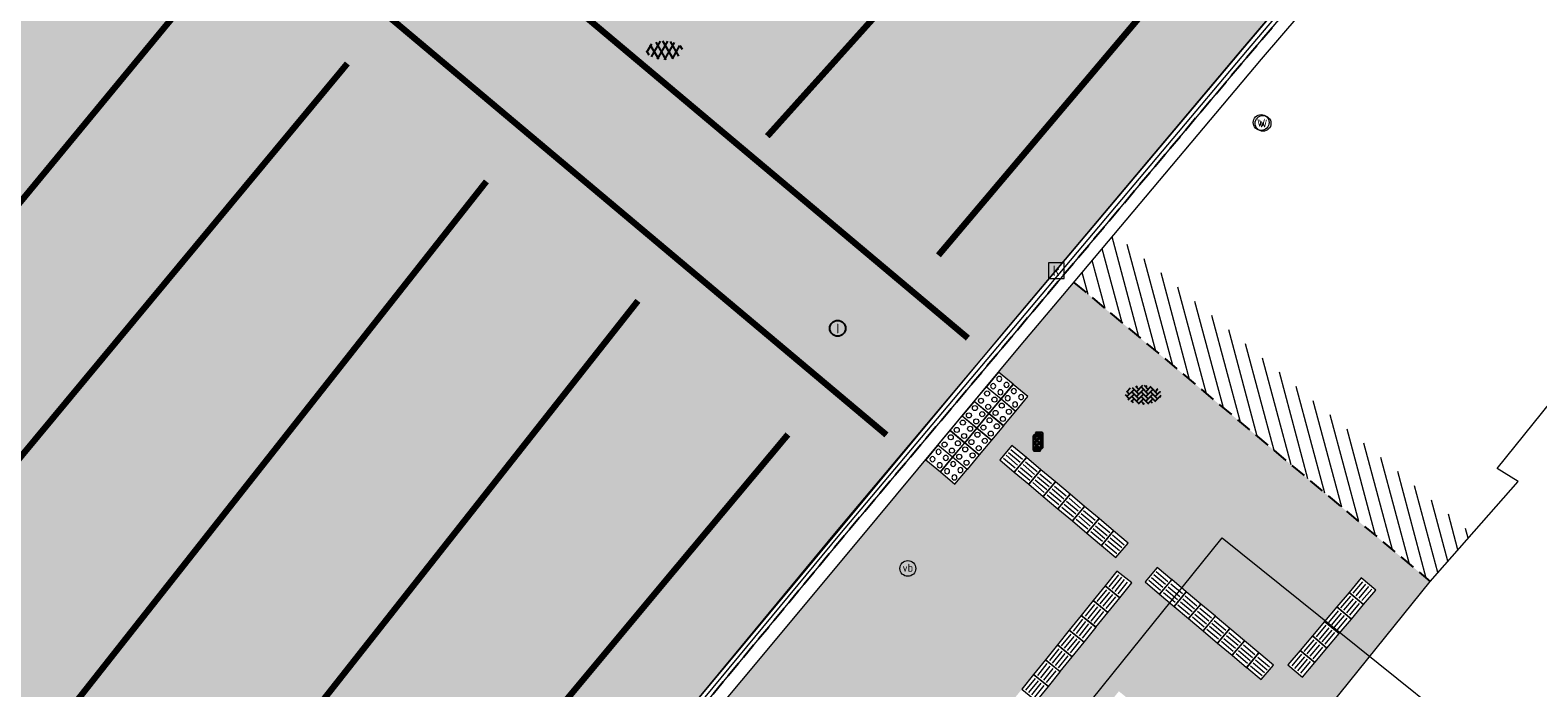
# Model space of a CAD drawing. Header units: metres. Extents: x 187916 to 189411, y 333285 to 334910.
# Tile 91 of 256: x 188383 to 188407, y 334426 to 334437. Entities that reach past the tile are written whole.
import ezdxf
from ezdxf.enums import TextEntityAlignment as Align

# ---------------------------------------------------------------- set-up
doc = ezdxf.new("R2010")
doc.units = ezdxf.units.M
for name, pattern in [('DASHED2', [0.375, 0.25, -0.125]), ('VW-1-1_STREEP', [2, 1, -1]), ('VW-5050_STREEP', [1, 0.5, -0.5])]:
    doc.linetypes.add(name, pattern=pattern)
for name, color, linetype, lineweight in [('B-ME-IE-MEUBILAIR_WEGMEUBILAIR-S', 253, 'Continuous', 18), ('B-ME-IE-MEUBILAIR_WEGMEUBILAIR_VERKEERSLICHT-S', 253, 'Continuous', 25), ('B-ME-IE-TERREINAFSCHEIDING_DOORGANG-G', 253, 'Continuous', 18), ('B-ME-IE-TERREINAFSCHEIDING_KUNSTMATIG_RASTERHEKWERK-G', 253, 'IE-TERREINAFSCHEIDING-KUNSTMATIG-OPEN', 18), ('B-ME-OG-BEBOUWING_HOOFDGEBOUW-G', 253, 'Continuous', 18), ('B-ME-RI-HWA_KOLK-S', 253, 'Continuous', 25), ('B-ME-RI-PUT_INSPECTIE-S', 253, 'Continuous', 25), ('B-ME-VH-KANTOPSLUITING_ACHTERKANTBAND-G', 253, 'Continuous', 18), ('B-ME-VH-VERHARDING_ASFALT-G', 253, 'Continuous', 18), ('B-ME-VH-VERHARDING_ASFALT-S', 253, 'Continuous', 25), ('B-ME-VH-VERHARDING_BETONSTRAATSTEEN-G', 253, 'Continuous', 18), ('B-ME-VH-VERHARDING_BETONSTRAATSTEEN-S', 253, 'Continuous', 25), ('N-WE-VH-HERSTRATEN-A-200', 252, 'Continuous', 18), ('N-WE-VH-KANTVERHARDING_STREKLAAG_SBS-G', 130, 'Continuous', 18), ('N-WE-VH-VERHARDING_ASFALT_RIJWEG-A', 251, 'Continuous', 18), ('N-WE-VH-VERKEERSTEGEL-S', 7, 'Continuous', 0), ('N-WE-VW-MARKERING_LANGS_STREEP-G', 251, 'Continuous', 0), ('N-WE-VW-MARKERING_LANGS_STREEP_050050-G', 251, 'VW-5050_STREEP', 0), ('N-WE-VW-MARKERING_LANGS_STREEP_11-G', 251, 'VW-1-1_STREEP', 0)]:
    doc.layers.add(name, color=color, linetype=linetype, lineweight=lineweight)
doc.layers.add('N-WE-VH-MATERIAALSCHEIDING-G', color=7, linetype='DASHED2')
doc.layers.add('N-WE-VH-VERHARDING_ASFALT_ROOD-A', color=7, linetype='Continuous', lineweight=18, true_color=0xff1414)
doc.layers.add('N-WE-VH-VERHARDING_STRAATBAKSTEEN_DF-A', color=7, linetype='Continuous', lineweight=18, true_color=0x713a38)
doc.styles.add('NLCS-ISO', font='NLCS-ISO.ttf')
doc.linetypes.add('IE-TERREINAFSCHEIDING-KUNSTMATIG-OPEN', pattern='A,7,-1.5,[67,NLCS.SHX,S=0.75,R=0,X=0,Y=0],-1.5', length=10)

# ---------------------------------------------------------------- blocks, each defined once
blk = doc.blocks.new('SIE-WEG_STRAATPOT_WATER-SO')
blk.add_circle((0, 0), 0.4)
at = {"style": 'NLCS-ISO'}
blk.add_text('W', height=0.4, dxfattribs=at).set_placement((-0.213, -0.211))
blk = doc.blocks.new('SIE-WEG_VERKEERSLICHT-SO')
at = {"color": 0, "flags": 128}
blk.add_lwpolyline([(-0.22, -0.62), (0.22, -0.62, 0.414214), (0.29, -0.54), (0.29, 0.54, 0.414214), (0.22, 0.62), (-0.22, 0.62, 0.414214), (-0.29, 0.54), (-0.29, -0.54, 0.414214)], format="xyb", close=True, dxfattribs=at)
at = {"color": 0}
for centre in [(0, 0.4), (0, 0), (0, -0.41)]:
    blk.add_circle(centre, 0.166, dxfattribs=at)
for centre in [(0, 0.33), (0, -0.07), (0, -0.48)]:
    blk.add_arc(centre, 0.191, 33.9504, 150.9239, dxfattribs=at)
blk = doc.blocks.new('SIE-WEG_PAAL_VERKEERSBORD-SO')
at = {"color": 0, "linetype": 'ByBlock', "lineweight": 18}
blk.add_circle((0, 0), 1.5, dxfattribs=at)
at = {"color": 0, "linetype": 'ByBlock', "lineweight": 18, "style": 'NLCS-ISO'}
blk.add_text('vb', height=1.5, dxfattribs=at).set_placement((0, 0.13), align=Align.MIDDLE_CENTER)
blk = doc.blocks.new('SRI-KOLK-SO')
at = {"color": 0, "linetype": 'ByBlock', "lineweight": 18}
blk.add_lwpolyline([(-1.125, -1.125), (1.125, -1.125), (1.125, 1.125), (-1.125, 1.125)], close=True, dxfattribs=at)
at = {"color": 0, "linetype": 'ByBlock', "lineweight": 18, "style": 'NLCS-ISO'}
blk.add_text('k', height=1.5, dxfattribs=at).set_placement((0, 0), align=Align.MIDDLE_CENTER)
blk = doc.blocks.new('SRI-PUT_INSPECTIE-SO')
blk.add_circle((0, 0), 2)
at = {"style": 'NLCS-ISO'}
blk.add_text('I', height=2.5, dxfattribs=at).set_placement((0, -0.01), align=Align.MIDDLE_CENTER)
blk = doc.blocks.new('SVH-ASFALT-SO')
at = {"ltscale": 0.1}
for p, q in [((-3.36, 2.17), (-1.83, 4.83)), ((-1.91, 0.69), (0.95, 5.64)), ((2.75, -0.22), (-0.47, 5.37)), ((0, 0), (3.27, 5.66)), ((4.87, 0.12), (1.65, 5.7)), ((2.18, -0.23), (5.32, 5.22)), ((6.7, 0.95), (4.04, 5.55)), ((-2.72, 1.26), (-3.45, 2.54)), ((0.36, -0.07), (-2.31, 4.55)), ((4.66, 0.07), (7.07, 4.25)), ((7.83, 2.99), (7.15, 4.18))]:
    blk.add_line(p, q, dxfattribs=at)
at = {"style": 'NLCS-ISO'}
blk.add_attdef('KLEUR', text='', height=1.8, dxfattribs=at).set_placement((9.49, 2.74), align=Align.MIDDLE_LEFT)
at = {"style": 'NLCS-ISO', "flags": 1}
blk.add_attdef('FUNCTIE', text='', height=1.8, dxfattribs=at).set_placement((0.12, -3.58), align=Align.MIDDLE_CENTER)
blk = doc.blocks.new('SVH-BSS_KEIFORMAAT_KEPER-SO')
at = {"ltscale": 0.1}
for p, q in [((-5.34, 0.88), (-4.45, 0)), ((-5.2, 0.74), (-4.03, 1.91)), ((-5.2, -0.74), (-2.97, 1.48)), ((-4.81, -1.84), (-2.97, 0)), ((-4.56, 1.6), (-4.45, 1.48)), ((-3.71, 0.74), (-1.48, -1.48)), ((-3.6, 2.11), (-1.48, 0)), ((-2.48, 2.48), (-1.48, 1.48)), ((-2.23, 0.74), (-0.21, 2.76)), ((-2.23, 2.23), (-1.85, 2.61)), ((-2.23, -0.74), (0, 1.48)), ((-2.23, -2.23), (0, 0)), ((-0.74, 2.23), (1.48, 0)), ((-0.74, 0.74), (1.48, -1.48)), ((0.22, 2.75), (1.48, 1.48)), ((0.74, 2.23), (1.2, 2.68)), ((0.74, 0.74), (2.45, 2.45)), ((0.74, -0.74), (2.97, 1.48)), ((0.74, -2.23), (2.97, 0)), ((2.23, 2.23), (4.45, 0)), ((2.23, 0.74), (4.45, -1.48)), ((3.71, 0.74), (4.5, 1.53)), ((3.71, -0.74), (5.25, 0.79)), ((4.22, 1.72), (4.45, 1.48)), ((5.2, 0.74), (5.39, 0.55)), ((-5.73, -0.2), (-4.45, -1.48)), ((-3.89, -2.41), (-2.97, -1.48)), ((-3.71, -0.74), (-1.48, -2.97)), ((-3.71, -2.23), (-3.27, -2.67)), ((-1.59, -3.08), (0, -1.48)), ((-0.74, -0.74), (1.48, -2.97)), ((-0.74, -2.23), (0.21, -3.18)), ((-0.22, -3.19), (0, -2.97)), ((1.36, -3.09), (2.97, -1.48)), ((2.23, -0.74), (3.84, -2.36)), ((2.23, -2.23), (2.78, -2.78)), ((3.71, -2.23), (5.57, -0.37)), ((5.2, -0.74), (5.41, -0.95))]:
    blk.add_line(p, q, dxfattribs=at)
at = {"style": 'NLCS-ISO'}
blk.add_attdef('FORMAAT', text='', height=1.8, dxfattribs=at).set_placement((-5.83, -0.22), align=Align.MIDDLE_RIGHT)
blk.add_attdef('KLEUR', text='', height=1.8, dxfattribs=at).set_placement((5.82, -0.22), align=Align.MIDDLE_LEFT)
at = {"style": 'NLCS-ISO', "flags": 1}
blk.add_attdef('FUNCTIE', text='', height=1.8, dxfattribs=at).set_placement((0.12, -3.58), align=Align.MIDDLE_CENTER)
blk = doc.blocks.new('DTM')
at = {"layer": 'B-ME-IE-TERREINAFSCHEIDING_DOORGANG-G', "ltscale": 0.2, "flags": 128}
blk.add_lwpolyline([(188406.853, 334429.497), (188406.521, 334429.702), (188409.806, 334433.781)], dxfattribs=at)
at = {"layer": 'B-ME-IE-TERREINAFSCHEIDING_KUNSTMATIG_RASTERHEKWERK-G', "ltscale": 0.2, "flags": 128}
blk.add_lwpolyline([(188405.461, 334427.92), (188406.853, 334429.497)], dxfattribs=at)
at = {"layer": 'B-ME-OG-BEBOUWING_HOOFDGEBOUW-G', "ltscale": 0.2, "flags": 128}
for points in [[(188394.263, 334418.779), (188402.174, 334428.606), (188408.311, 334423.677)], [(188404.157, 334412.909), (188403.454, 334412.06), (188396.906, 334417.295), (188405.461, 334427.92)]]:
    blk.add_lwpolyline(points, dxfattribs=at)
at = {"layer": 'B-ME-VH-KANTOPSLUITING_ACHTERKANTBAND-G', "ltscale": 0.2, "flags": 128}
blk.add_lwpolyline([(188447.02, 334367.695), (188440.919, 334372.889), (188433.711, 334378.904), (188426.365, 334385.056), (188419.573, 334390.774), (188412.566, 334396.652), (188408.076, 334400.451), (188403.048, 334405.348), (188396.088, 334411.154), (188394.585, 334412.442), (188394.649, 334412.515), (188389.692, 334416.698), (188388.852, 334418.269), (188389.358, 334420.05), (188390.99, 334422.039), (188396.382, 334428.508), (188399.001, 334431.658), (188399.66, 334432.442), (188402.798, 334436.178), (188404.888, 334438.619)], dxfattribs=at)
at = {"layer": 'B-ME-VH-VERHARDING_ASFALT-G', "ltscale": 0.2, "flags": 128}
blk.add_lwpolyline([(188395.919, 334410.977), (188394.408, 334412.244), (188389.46, 334416.426), (188388.497, 334418.336), (188389.072, 334420.242), (188390.707, 334422.234), (188396.088, 334428.688), (188398.722, 334431.847), (188402.502, 334436.344), (188405.251, 334439.582), (188407.787, 334442.525), (188410.695, 334445.958), (188411.775, 334447.206), (188418.019, 334454.48), (188423.261, 334460.607), (188426.19, 334464.016), (188430.137, 334468.597), (188436.033, 334475.463), (188442.243, 334482.66), (188448.107, 334489.359)], dxfattribs=at)
at = {"layer": 'B-ME-VH-VERHARDING_BETONSTRAATSTEEN-G', "ltscale": 0.2, "flags": 128}
blk.add_lwpolyline([(188446.948, 334367.643), (188440.733, 334372.855), (188433.682, 334378.823), (188426.324, 334384.969), (188419.534, 334390.684), (188412.505, 334396.58), (188407.989, 334400.373), (188402.98, 334405.265), (188396.02, 334411.08), (188394.514, 334412.358), (188389.559, 334416.553), (188388.641, 334418.352), (188389.204, 334420.187), (188390.835, 334422.156), (188396.184, 334428.618), (188398.845, 334431.781), (188402.624, 334436.272), (188405.36, 334439.498)], dxfattribs=at)
at = {"layer": 'B-ME-IE-MEUBILAIR_WEGMEUBILAIR-S'}
for name, p, xscale, yscale, zscale in [('SIE-WEG_STRAATPOT_WATER-SO', (188402.792, 334435.176), 0.3125, 0.3125, 0.3125), ('SIE-WEG_STRAATPOT_WATER-SO', (188402.822, 334435.162), 0.3125, 0.3125, 0.3125), ('SIE-WEG_PAAL_VERKEERSBORD-SO', (188397.208, 334428.124), 0.083, 0.083, 0.083)]:
    blk.add_blockref(name, p, dxfattribs=dict(at, xscale=xscale, yscale=yscale, zscale=zscale))
at = {"layer": 'B-ME-IE-MEUBILAIR_WEGMEUBILAIR_VERKEERSLICHT-S', "xscale": 0.2019620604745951, "yscale": 0.2019620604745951, "zscale": 0.2019620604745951}
for p in [(188399.249, 334430.107), (188399.283, 334430.149)]:
    blk.add_blockref('SIE-WEG_VERKEERSLICHT-SO', p, dxfattribs=at)
at = {"layer": 'B-ME-RI-HWA_KOLK-S', "xscale": 0.11, "yscale": 0.11, "zscale": 0.11}
blk.add_blockref('SRI-KOLK-SO', (188399.553, 334432.832), dxfattribs=at)
at = {"layer": 'B-ME-RI-PUT_INSPECTIE-S', "xscale": 0.06250000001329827, "yscale": 0.06250000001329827, "zscale": 0.06250000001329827}
blk.add_blockref('SRI-PUT_INSPECTIE-SO', (188396.099, 334431.92), dxfattribs=at)
at = {"layer": 'B-ME-VH-VERHARDING_ASFALT-S', "xscale": 0.05, "yscale": 0.05, "zscale": 0.05}
blk.add_blockref('SVH-ASFALT-SO', (188393.253, 334436.178), dxfattribs=at)
at = {"layer": 'B-ME-VH-VERHARDING_BETONSTRAATSTEEN-S', "xscale": 0.05, "yscale": 0.05, "zscale": 0.05}
blk.add_blockref('SVH-BSS_KEIFORMAAT_KEPER-SO', (188400.931, 334430.882), dxfattribs=at)
blk = doc.blocks.new('SVH-VERKEERSTEGEL_300X300_NOPPENTEGEL')
blk.add_lwpolyline([(-0.15, 0), (0.15, 0), (0.15, -0.3), (-0.15, -0.3)], close=True)
at = {"lineweight": 0}
for centre in [(-0.075, -0.075), (-0.075, -0.225), (0.075, -0.075), (0.075, -0.225)]:
    blk.add_circle(centre, 0.04, dxfattribs=at)
blk = doc.blocks.new('SVH-VERKEERSTEGEL_300X300_GELEIDETEGEL')
blk.add_lwpolyline([(-0.15, 0), (0.15, 0), (0.15, -0.3), (-0.15, -0.3)], close=True)
at = {"lineweight": 0, "flags": 128}
for points in [[(0.12, -0.06), (-0.12, -0.06)], [(0.12, -0.12), (-0.12, -0.12)], [(0.12, -0.18), (-0.12, -0.18)], [(0.12, -0.24), (-0.12, -0.24)]]:
    blk.add_lwpolyline(points, dxfattribs=at)
blk = doc.blocks.new('ontwerp Wilhelmina- & Engelenkampstraat')
at = {"layer": 'N-WE-VH-HERSTRATEN-A-200'}
h = blk.add_hatch(dxfattribs=at)
h.set_pattern_fill('AVH-HERSTRATEN-SO', color=256, scale=0.2, angle=45, pattern_type=2)
h.set_pattern_definition([(105, (188105.68291, 334536.56465), (-0.19318517, -0.05176381), [])])
h.paths.add_polyline_path([(188400.476, 334433.413), (188399.833, 334432.647), (188405.461, 334427.92), (188406.123, 334428.67)])
at = {"layer": 'N-WE-VH-VERHARDING_ASFALT_RIJWEG-A', "transparency": 33554610}
h = blk.add_hatch(color=256, dxfattribs=at)
h.dxf.hatch_style = 1
edge = h.paths.add_edge_path()
edge.add_line((188163.821, 334580.641), (188159.295, 334575.798))
edge.add_line((188159.295, 334575.798), (188174.596, 334565.97))
edge.add_line((188174.596, 334565.97), (188208.884, 334543.876))
edge.add_arc((188265.143, 334630.818), 103.557, 237.0936, 239.22865)
edge.add_arc((189667.308, 336961.781), 2823.75, 238.980894, 239.481993)
edge.add_line((188233.382, 334529.207), (188237.256, 334526.9))
edge.add_arc((188172.895, 334415.819), 128.38, 56.61474, 59.91181, ccw=False)
edge.add_arc((188228.911, 334498.888), 28.214, 55.4846, 58.7732, ccw=False)
edge.add_line((188244.898, 334522.136), (188270.21, 334505.779))
edge.add_arc((188264.701, 334497.254), 10.15, 13.7379, 57.1296, ccw=False)
edge.add_line((188274.561, 334499.665), (188285.392, 334492.831))
edge.add_arc((188287.027, 334482.813), 10.15, 56.479, 99.2741, ccw=False)
edge.add_line((188292.633, 334491.275), (188328.233, 334467.69))
edge.add_arc((188166.002, 334216.871), 298.713, 47.80392, 57.10489, ccw=False)
edge.add_arc((188346.571, 334415.67), 30.15, 31.8663, 48.275, ccw=False)
edge.add_arc((188363.594, 334425.977), 10.254, 32.6635, 33.1676, ccw=False)
edge.add_arc((188363.768, 334425.901), 10.15, 9.4055, 33.558, ccw=False)
edge.add_arc((188373.111, 334427.448), 0.68, -65.2465, 9.4055, ccw=False)
edge.add_line((188373.395, 334426.831), (188373.354, 334426.806))
edge.add_line((188373.354, 334426.806), (188373.012, 334426.61))
edge.add_arc((188366.289, 334422.719), 7.768, 0.9923, 30.0593, ccw=False)
edge.add_line((188374.056, 334422.853), (188385.676, 334436.943))
edge.add_arc((188384.942, 334443.904), 7, 238.6764, 276.0183, ccw=False)
edge.add_line((188381.303, 334437.925), (188374.309, 334441.797))
edge.add_line((188374.309, 334441.797), (188374.176, 334441.579))
edge.add_arc((188373.724, 334441.836), 0.52, 236.9866, 330.3528, ccw=False)
edge.add_arc((188428.131, 334525.105), 99.988, 235.55123, 236.84084, ccw=False)
edge.add_arc((188411.67, 334501.873), 71.52, 233.64609, 235.89746, ccw=False)
edge.add_arc((188411.67, 334501.873), 71.52, 233.24956, 233.64609, ccw=False)
edge.add_arc((188457.755, 334568.126), 152.203, 230.50422, 234.27201, ccw=False)
edge.add_arc((188166.957, 334218.114), 302.85, 50.16649, 50.26165)
edge.add_arc((188166.957, 334218.114), 302.85, 50.26165, 51.22502)
edge.add_arc((188166.954, 334218.11), 302.855, 51.22502, 51.3193)
edge.add_arc((188167.783, 334219.172), 301.508, 51.31614, 52.74068)
edge.add_arc((188166.98, 334218.144), 302.812, 52.73751, 52.8317)
edge.add_arc((188166.957, 334218.114), 302.85, 52.8317, 54.43051)
edge.add_arc((188166.977, 334218.141), 302.816, 54.43051, 54.5254)
edge.add_arc((188160.656, 334209.067), 313.875, 54.54702, 57.10245)
edge.add_line((188331.133, 334472.61), (188320.094, 334479.922))
edge.add_arc((188323.485, 334485.044), 6.143, 221.5045, 236.4896, ccw=False)
edge.add_arc((188319.551, 334481.563), 0.89, 137.6692, 221.5047, ccw=False)
edge.add_line((188318.893, 334482.162), (188319.259, 334482.637))
edge.add_line((188319.259, 334482.637), (188319.291, 334482.678))
edge.add_arc((188340.689, 334510.764), 35.308, 218.5774, 232.6971, ccw=False)
edge.add_arc((188279.088, 334513.843), 42.257, 321.203, 323.5666, ccw=False)
edge.add_arc((188310.473, 334488.868), 2.158, 242.7825, 315.8976, ccw=False)
edge.add_line((188309.486, 334486.949), (188295.344, 334496.317))
edge.add_line((188295.344, 334496.317), (188286.645, 334501.946))
edge.add_line((188286.645, 334501.946), (188245.276, 334528.678))
edge.add_arc((188189.238, 334441.959), 103.25, 57.12957, 59.23144)
edge.add_line((188242.058, 334530.675), (188236.736, 334533.844))
edge.add_arc((182886.776, 325560.312), 10447.313, 59.1968851, 59.335128)
edge.add_line((188215.069, 334546.726), (188212.145, 334548.538))
edge.add_line((188212.145, 334548.538), (188202.888, 334554.521))
edge.add_line((188202.888, 334554.521), (188173.134, 334573.693))
edge.add_line((188173.134, 334573.693), (188171.668, 334574.698))
edge.add_arc((188421.336, 334919.322), 425.559, 233.19857, 234.07802, ccw=False)
edge.add_line((188166.408, 334578.57), (188163.828, 334580.635))
edge.add_line((188163.828, 334580.635), (188163.821, 334580.641))
h = blk.add_hatch(color=256, dxfattribs=at)
h.dxf.hatch_style = 1
edge = h.paths.add_edge_path()
edge.add_line((188319.448, 334344.532), (188319.709, 334344.905))
edge.add_line((188319.709, 334344.905), (188320.05, 334345.258))
edge.add_line((188320.05, 334345.258), (188320.526, 334345.41))
edge.add_line((188320.526, 334345.41), (188320.936, 334345.385))
edge.add_line((188320.936, 334345.385), (188321.287, 334345.208))
edge.add_line((188321.287, 334345.208), (188321.745, 334344.897))
edge.add_line((188321.745, 334344.897), (188322.045, 334344.517))
edge.add_line((188322.045, 334344.517), (188322.191, 334344.154))
edge.add_line((188322.191, 334344.154), (188322.177, 334343.688))
edge.add_line((188322.177, 334343.688), (188321.989, 334343.297))
edge.add_line((188321.989, 334343.297), (188319.084, 334339.177))
edge.add_line((188319.084, 334339.177), (188318.234, 334337.94))
edge.add_line((188318.234, 334337.94), (188320.555, 334336.311))
edge.add_line((188320.555, 334336.311), (188321.131, 334337.132))
edge.add_line((188321.131, 334337.132), (188323.48, 334340.229))
edge.add_arc((188335.544, 334331.082), 15.14, 125.2659, 142.8274, ccw=False)
edge.add_line((188326.802, 334343.443), (188331.556, 334346.804))
edge.add_arc((188325.863, 334354.855), 9.86, 305.2659, 321.8722)
edge.add_line((188333.619, 334348.767), (188337.772, 334354.059))
edge.add_line((188337.772, 334354.059), (188373.543, 334398.358))
edge.add_line((188373.543, 334398.358), (188374.196, 334397.83))
edge.add_line((188374.196, 334397.83), (188375.676, 334399.688))
edge.add_line((188375.676, 334399.688), (188376.727, 334401.408))
edge.add_line((188376.727, 334401.408), (188377.397, 334402.641))
edge.add_line((188377.397, 334402.641), (188387.326, 334419.705))
edge.add_line((188387.326, 334419.705), (188389.489, 334423.249))
edge.add_line((188389.489, 334423.249), (188397.691, 334433.076))
edge.add_line((188397.691, 334433.076), (188407.772, 334444.925))
edge.add_line((188407.772, 334444.925), (188413.951, 334452.15))
edge.add_line((188413.951, 334452.15), (188416.043, 334454.594))
edge.add_line((188416.043, 334454.594), (188409.54, 334460.11))
edge.add_line((188409.54, 334460.11), (188407.378, 334457.756))
edge.add_line((188407.378, 334457.756), (188404.785, 334454.932))
edge.add_line((188404.785, 334454.932), (188400.57, 334450.836))
edge.add_line((188400.57, 334450.836), (188401.136, 334450.36))
edge.add_line((188401.136, 334450.36), (188396.137, 334444.767))
edge.add_line((188396.137, 334444.767), (188390.585, 334438.589))
edge.add_line((188390.585, 334438.589), (188390.475, 334438.682))
edge.add_line((188390.475, 334438.682), (188371.104, 334415.333))
edge.add_line((188371.104, 334415.333), (188370.465, 334414.564))
edge.add_line((188370.465, 334414.564), (188367.736, 334412.295))
edge.add_line((188367.736, 334412.295), (188367.512, 334412.056))
edge.add_arc((188367.517, 334411.599), 0.457, -34.937, 90.7062, ccw=False)
edge.add_line((188367.892, 334411.338), (188367.782, 334411.201))
edge.add_line((188367.782, 334411.201), (188363.346, 334405.672))
edge.add_line((188363.346, 334405.672), (188358.479, 334399.536))
edge.add_line((188358.479, 334399.536), (188356.085, 334396.53))
edge.add_line((188356.085, 334396.53), (188353.135, 334392.739))
edge.add_line((188353.135, 334392.739), (188350.342, 334389.182))
edge.add_line((188350.342, 334389.182), (188345.473, 334382.91))
edge.add_line((188345.473, 334382.91), (188339.307, 334374.972))
edge.add_line((188339.307, 334374.972), (188334.57, 334368.751))
edge.add_line((188334.57, 334368.751), (188331.456, 334364.676))
edge.add_line((188331.456, 334364.676), (188327.427, 334359.409))
edge.add_line((188327.427, 334359.409), (188321.849, 334352.099))
edge.add_line((188321.849, 334352.099), (188319.292, 334348.775))
edge.add_line((188319.292, 334348.775), (188317.276, 334346.083))
edge.add_line((188317.276, 334346.083), (188319.448, 334344.532))
at = {"layer": 'N-WE-VH-VERHARDING_ASFALT_ROOD-A', "transparency": 33554610}
h = blk.add_hatch(color=256, dxfattribs=at)
h.dxf.hatch_style = 1
edge = h.paths.add_edge_path()
edge.add_arc((188384.832, 334443.643), 5.056, 307.392, 313.7765)
edge.add_arc((188388.289, 334439.955), 0.0551, 41.9775, 52.3917)
edge.add_line((188388.323, 334439.999), (188389.004, 334440.734))
edge.add_line((188389.004, 334440.734), (188394.194, 334446.509))
edge.add_line((188394.194, 334446.509), (188398.943, 334451.822))
edge.add_line((188398.943, 334451.822), (188406.169, 334458.788))
edge.add_line((188406.169, 334458.788), (188407.773, 334460.532))
edge.add_line((188407.773, 334460.532), (188408.338, 334461.129))
edge.add_line((188408.338, 334461.129), (188409.54, 334460.11))
edge.add_line((188409.54, 334460.11), (188407.378, 334457.756))
edge.add_line((188407.378, 334457.756), (188404.785, 334454.932))
edge.add_line((188404.785, 334454.932), (188400.57, 334450.836))
edge.add_line((188400.57, 334450.836), (188400.447, 334450.939))
edge.add_line((188400.447, 334450.939), (188395.467, 334445.368))
edge.add_line((188395.467, 334445.368), (188389.896, 334439.168))
edge.add_line((188389.896, 334439.168), (188390.475, 334438.681))
edge.add_line((188390.475, 334438.681), (188388.349, 334436.108))
edge.add_line((188388.349, 334436.108), (188370.465, 334414.564))
edge.add_line((188370.465, 334414.564), (188367.736, 334412.295))
edge.add_line((188367.736, 334412.295), (188366.245, 334413.503))
edge.add_line((188366.245, 334413.503), (188366.505, 334413.817))
edge.add_line((188366.505, 334413.817), (188370.823, 334418.697))
edge.add_arc((188366.08, 334422.612), 6.15, 320.4649, 333.1665)
edge.add_line((188371.568, 334419.836), (188385.676, 334436.943))
edge.add_line((188385.676, 334436.943), (188387.902, 334439.626))
h = blk.add_hatch(color=256, dxfattribs=at)
h.dxf.hatch_style = 1
edge = h.paths.add_edge_path()
edge.add_line((188391.865, 334411.54), (188393.398, 334413.363))
edge.add_line((188393.398, 334413.363), (188391.392, 334415.049))
edge.add_arc((188394.706, 334418.991), 5.15, 140.3833, 229.9502, ccw=False)
edge.add_line((188390.739, 334422.275), (188390.746, 334422.269))
edge.add_line((188390.746, 334422.269), (188391.384, 334423.039))
edge.add_line((188391.384, 334423.039), (188396.077, 334428.708))
edge.add_line((188396.077, 334428.708), (188398.738, 334431.871))
edge.add_line((188398.738, 334431.871), (188402.517, 334436.362))
edge.add_line((188402.517, 334436.362), (188405.253, 334439.589))
edge.add_line((188405.253, 334439.589), (188407.769, 334442.538))
edge.add_line((188407.769, 334442.538), (188410.685, 334445.951))
edge.add_line((188410.685, 334445.951), (188411.759, 334447.199))
edge.add_line((188411.759, 334447.199), (188415.141, 334451.135))
edge.add_line((188415.141, 334451.135), (188417.24, 334453.579))
edge.add_line((188417.24, 334453.579), (188416.043, 334454.594))
edge.add_line((188416.043, 334454.594), (188413.951, 334452.15))
edge.add_line((188413.951, 334452.15), (188397.691, 334433.076))
edge.add_line((188397.691, 334433.076), (188389.489, 334423.249))
edge.add_line((188389.489, 334423.249), (188387.608, 334420.189))
edge.add_line((188387.608, 334420.189), (188387.326, 334419.705))
edge.add_arc((188394.138, 334418.435), 6.93, 169.4432, 230.2996)
edge.add_line((188389.712, 334413.104), (188390.359, 334412.634))
edge.add_line((188390.359, 334412.634), (188391.741, 334411.63))
edge.add_line((188391.741, 334411.63), (188391.865, 334411.54))
at = {"layer": 'N-WE-VH-VERHARDING_STRAATBAKSTEEN_DF-A', "transparency": 33554610}
h = blk.add_hatch(color=256, dxfattribs=at)
h.dxf.hatch_style = 1
edge = h.paths.add_edge_path()
edge.add_line((188400.513, 334428.082), (188400.746, 334427.894))
edge.add_line((188400.746, 334427.894), (188394.035, 334419.557))
edge.add_line((188394.035, 334419.557), (188394.722, 334419.016))
edge.add_line((188394.722, 334419.016), (188399.069, 334424.354))
edge.add_line((188399.069, 334424.354), (188398.918, 334424.484))
edge.add_line((188398.918, 334424.484), (188399.849, 334425.7))
edge.add_line((188399.849, 334425.7), (188400.026, 334425.542))
edge.add_line((188400.026, 334425.542), (188400.543, 334426.181))
edge.add_line((188400.543, 334426.181), (188402.686, 334424.474))
edge.add_line((188402.686, 334424.474), (188405.461, 334427.92))
edge.add_line((188405.461, 334427.92), (188399.833, 334432.647))
edge.add_line((188399.833, 334432.647), (188399.66, 334432.442))
edge.add_line((188399.66, 334432.442), (188399.001, 334431.658))
edge.add_line((188399.001, 334431.658), (188398.642, 334431.227))
edge.add_line((188398.642, 334431.227), (188399.104, 334430.843))
edge.add_line((188399.104, 334430.843), (188397.953, 334429.459))
edge.add_line((188397.953, 334429.459), (188397.492, 334429.843))
edge.add_line((188397.492, 334429.843), (188396.382, 334428.508))
edge.add_line((188396.382, 334428.508), (188391.644, 334422.824))
edge.add_line((188391.644, 334422.824), (188391.646, 334422.822))
edge.add_line((188391.646, 334422.822), (188391.582, 334422.745))
edge.add_line((188391.582, 334422.745), (188391.088, 334422.116))
edge.add_line((188391.088, 334422.116), (188391.024, 334422.039))
edge.add_arc((188394.706, 334418.991), 4.78, 140.3833, 140.77)
edge.add_line((188391.003, 334422.014), (188393.817, 334419.765))
edge.add_line((188393.817, 334419.765), (188400.513, 334428.082))
h.paths.add_polyline_path([(188398.659, 334429.841), (188398.659, 334429.841), (188398.853, 334430.07), (188398.853, 334430.07), (188400.69, 334428.526), (188400.497, 334428.296)], flags=16)
h.paths.add_polyline_path([(188400.956, 334427.91), (188400.956, 334427.91), (188401.149, 334428.14), (188402.986, 334426.595), (188402.793, 334426.366)], flags=16)
h.paths.add_polyline_path([(188403.216, 334426.598), (188403.216, 334426.598), (188404.374, 334427.976), (188404.604, 334427.783), (188403.445, 334426.405)], flags=16)
at = {"layer": 'N-WE-VH-KANTVERHARDING_STREKLAAG_SBS-G', "flags": 128}
for points in [[(188417.24, 334453.579), (188415.141, 334451.135), (188411.759, 334447.199), (188410.685, 334445.951), (188407.769, 334442.538), (188405.253, 334439.589), (188402.517, 334436.362), (188398.738, 334431.871), (188396.077, 334428.708), (188391.384, 334423.039), (188390.746, 334422.269)], [(188417.293, 334453.533), (188415.194, 334451.09), (188411.812, 334447.154), (188410.738, 334445.906), (188407.822, 334442.492), (188405.307, 334439.543), (188402.571, 334436.317), (188398.791, 334431.826), (188396.13, 334428.663), (188391.438, 334422.994), (188390.8, 334422.224)]]:
    blk.add_lwpolyline(points, dxfattribs=at)
at = {"layer": 'N-WE-VH-MATERIAALSCHEIDING-G', "flags": 128}
for points in [[(188417.347, 334453.488), (188415.247, 334451.044), (188411.865, 334447.108), (188410.791, 334445.86), (188407.875, 334442.447), (188405.36, 334439.498), (188402.624, 334436.272), (188398.845, 334431.781), (188396.184, 334428.618), (188391.492, 334422.95)], [(188399.833, 334432.647), (188405.461, 334427.92)]]:
    blk.add_lwpolyline(points, dxfattribs=at)
at = {"layer": 'N-WE-VH-VERKEERSTEGEL-S'}
for name, p, xscale, rotation in [('SVH-VERKEERSTEGEL_300X300_NOPPENTEGEL', (188398.777, 334430.92), -1, 230.2637526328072), ('SVH-VERKEERSTEGEL_300X300_NOPPENTEGEL', (188399.008, 334430.728), -1, 230.2637526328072), ('SVH-VERKEERSTEGEL_300X300_NOPPENTEGEL', (188397.818, 334429.766), -1, 230.2637526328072), ('SVH-VERKEERSTEGEL_300X300_GELEIDETEGEL', (188398.967, 334429.974), -1, 319.9454932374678), ('SVH-VERKEERSTEGEL_300X300_NOPPENTEGEL', (188398.049, 334429.574), -1, 230.2637526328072), ('SVH-VERKEERSTEGEL_300X300_GELEIDETEGEL', (188399.197, 334429.781), -1, 319.9454932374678), ('SVH-VERKEERSTEGEL_300X300_GELEIDETEGEL', (188399.427, 334429.588), -1, 319.9454932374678), ('SVH-VERKEERSTEGEL_300X300_GELEIDETEGEL', (188399.656, 334429.395), -1, 319.9454932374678), ('SVH-VERKEERSTEGEL_300X300_GELEIDETEGEL', (188399.886, 334429.202), -1, 319.9454932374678), ('SVH-VERKEERSTEGEL_300X300_GELEIDETEGEL', (188400.116, 334429.009), -1, 319.9454932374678), ('SVH-VERKEERSTEGEL_300X300_GELEIDETEGEL', (188400.345, 334428.815), -1, 319.9454932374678), ('SVH-VERKEERSTEGEL_300X300_GELEIDETEGEL', (188400.575, 334428.622), -1, 319.9454932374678), ('SVH-VERKEERSTEGEL_300X300_GELEIDETEGEL', (188400.419, 334427.966), -0.9999999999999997, 51.16569763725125), ('SVH-VERKEERSTEGEL_300X300_GELEIDETEGEL', (188401.264, 334428.043), -1, 319.9454932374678), ('SVH-VERKEERSTEGEL_300X300_GELEIDETEGEL', (188400.231, 334427.732), -0.9999999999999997, 51.16569763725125), ('SVH-VERKEERSTEGEL_300X300_GELEIDETEGEL', (188401.493, 334427.85), -1, 319.9454932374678), ('SVH-VERKEERSTEGEL_300X300_GELEIDETEGEL', (188404.278, 334427.861), -1, 49.94549323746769), ('SVH-VERKEERSTEGEL_300X300_GELEIDETEGEL', (188400.042, 334427.498), -0.9999999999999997, 51.16569763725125), ('SVH-VERKEERSTEGEL_300X300_GELEIDETEGEL', (188401.723, 334427.657), -1, 319.9454932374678), ('SVH-VERKEERSTEGEL_300X300_GELEIDETEGEL', (188401.953, 334427.464), -1, 319.9454932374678), ('SVH-VERKEERSTEGEL_300X300_GELEIDETEGEL', (188404.085, 334427.631), -1, 49.94549323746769), ('SVH-VERKEERSTEGEL_300X300_GELEIDETEGEL', (188399.854, 334427.265), -0.9999999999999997, 51.16569763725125), ('SVH-VERKEERSTEGEL_300X300_GELEIDETEGEL', (188402.182, 334427.271), -1, 319.9454932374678), ('SVH-VERKEERSTEGEL_300X300_GELEIDETEGEL', (188403.892, 334427.402), -0.9999999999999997, 49.94549323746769), ('SVH-VERKEERSTEGEL_300X300_GELEIDETEGEL', (188399.666, 334427.031), -0.9999999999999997, 51.16569763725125), ('SVH-VERKEERSTEGEL_300X300_GELEIDETEGEL', (188402.412, 334427.078), -1, 319.9454932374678), ('SVH-VERKEERSTEGEL_300X300_GELEIDETEGEL', (188403.698, 334427.172), -0.9999999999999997, 49.94549323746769), ('SVH-VERKEERSTEGEL_300X300_GELEIDETEGEL', (188403.698, 334427.172), -0.9999999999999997, 49.94549323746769), ('SVH-VERKEERSTEGEL_300X300_GELEIDETEGEL', (188399.478, 334426.797), -0.9999999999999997, 51.16569763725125), ('SVH-VERKEERSTEGEL_300X300_GELEIDETEGEL', (188402.641, 334426.885), -1, 319.9454932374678), ('SVH-VERKEERSTEGEL_300X300_GELEIDETEGEL', (188403.312, 334426.713), -0.9999999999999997, 49.94549323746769), ('SVH-VERKEERSTEGEL_300X300_GELEIDETEGEL', (188403.505, 334426.942), -0.9999999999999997, 49.94549323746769), ('SVH-VERKEERSTEGEL_300X300_GELEIDETEGEL', (188399.29, 334426.563), -0.9999999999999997, 51.16569763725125), ('SVH-VERKEERSTEGEL_300X300_GELEIDETEGEL', (188402.871, 334426.692), -1, 319.9454932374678), ('SVH-VERKEERSTEGEL_300X300_GELEIDETEGEL', (188399.102, 334426.33), -0.9999999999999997, 51.16569763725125)]:
    blk.add_blockref(name, p, dxfattribs=dict(at, xscale=xscale, rotation=rotation))
at = {"layer": 'N-WE-VH-VERKEERSTEGEL-S', "rotation": 230.263752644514}
for p in [(188398.585, 334430.689), (188398.394, 334430.458), (188398.816, 334430.497), (188398.202, 334430.228), (188398.624, 334430.266), (188398.01, 334429.997), (188398.433, 334430.036), (188398.241, 334429.805)]:
    blk.add_blockref('SVH-VERKEERSTEGEL_300X300_NOPPENTEGEL', p, dxfattribs=at)
blk = doc.blocks.new('markering')
at = {"layer": 'N-WE-VW-MARKERING_LANGS_STREEP-G', "const_width": 0.1, "flags": 128}
blk.add_lwpolyline([(188394.987, 334434.959), (188400.382, 334440.963), (188403.082, 334443.984, 0.008456), (188407.505, 334449.103), (188417.098, 334460.595)], format="xyb", dxfattribs=at)
at = {"layer": 'N-WE-VW-MARKERING_LANGS_STREEP_050050-G', "const_width": 0.1, "flags": 128}
for points in [[(188388.589, 334439.81), (188398.157, 334431.766)], [(188386.537, 334438.922), (188396.87, 334430.235)]]:
    blk.add_lwpolyline(points, dxfattribs=at)
at = {"layer": 'N-WE-VW-MARKERING_LANGS_STREEP_11-G', "const_width": 0.1, "flags": 128}
for points in [[(188397.691, 334433.076, -0.002807), (188409.33, 334446.751), (188419.451, 334458.576), (188429.606, 334470.378), (188437.459, 334479.483), (188445.336, 334488.575), (188446.561, 334489.968)], [(188374.636, 334404.525), (188387.929, 334421.304), (188389.489, 334423.249, -0.001423), (188395.312, 334430.242, -0.001423)]]:
    blk.add_lwpolyline(points, format="xyb", dxfattribs=at)
for points in [[(188386.334, 334437.741), (188380.613, 334430.804)], [(188371.104, 334415.333), (188388.349, 334436.108)], [(188370.12, 334408.326), (188390.547, 334434.244)], [(188372.515, 334406.438), (188392.942, 334432.356)]]:
    blk.add_lwpolyline(points, dxfattribs=at)

msp = doc.modelspace()

# ---------------------------------------------------------------- block references
msp.add_blockref('DTM', (0, 0))

# ---------------------------------------------------------------- next in the draw order: block references
msp.add_blockref('ontwerp Wilhelmina- & Engelenkampstraat', (0, 0))

# ---------------------------------------------------------------- next in the draw order: block references
msp.add_blockref('markering', (0, 0))

doc.saveas('drawing.dxf')
